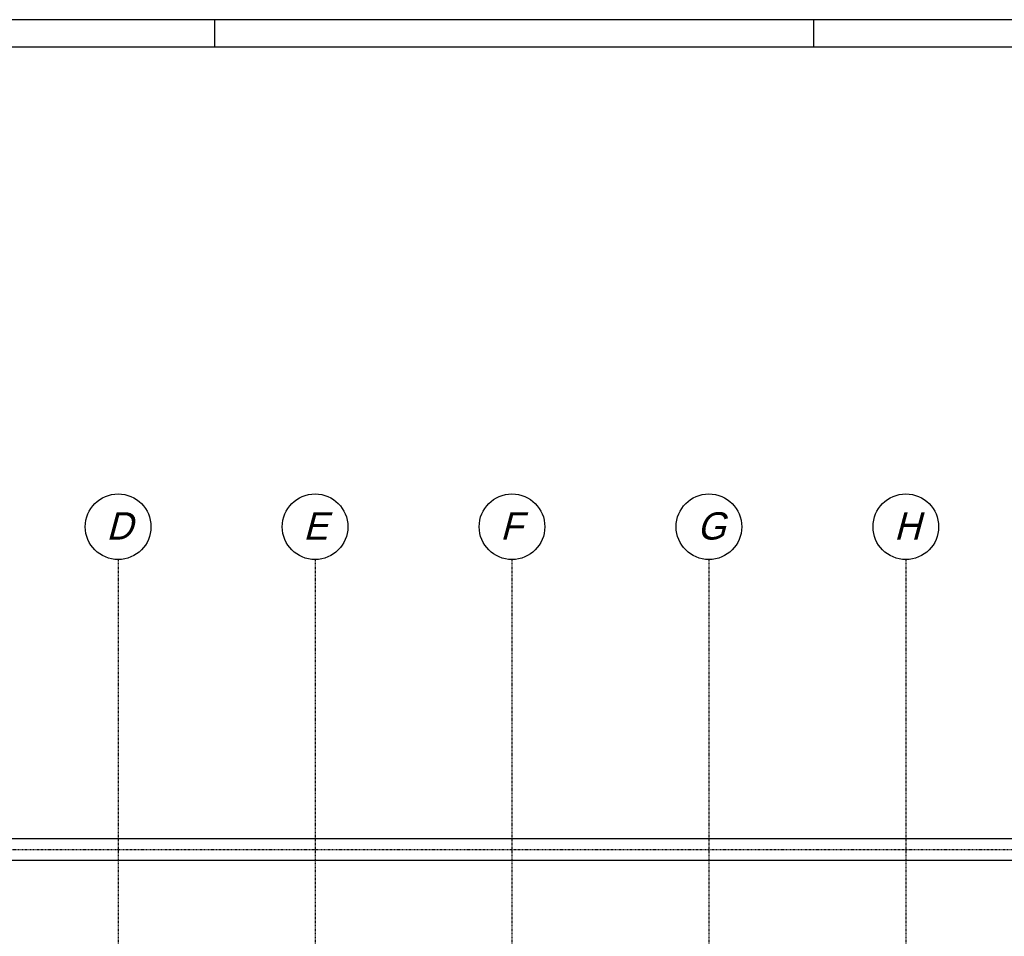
# Model space of a CAD drawing. Extents: x 0 to 1537, y 0 to 841.
# Tile 17 of 58: x 174 to 354, y 668 to 836. Entities that reach past the tile are written whole.
import ezdxf
from ezdxf.enums import TextEntityAlignment as Align

# ---------------------------------------------------------------- set-up
doc = ezdxf.new("R2010")
doc.units = 0
doc.linetypes.add('DASHDOT2', pattern=[12.7, 6.35, -3.175, 0, -3.175])
doc.layers.get('0').update_dxf_attribs({"linetype": 'CONTINUOUS'})
for name, color, linetype in [('AB$1A---_ATTRIB', 9, 'CONTINUOUS'), ('AL$1A---_ALGEMEEN', 9, 'CONTINUOUS'), ('STRAMIEN', 1, 'CONTINUOUS'), ('VITELDATA', 1, 'CONTINUOUS')]:
    doc.layers.add(name, color=color, linetype=linetype)
doc.styles.add('B-01', font='romans.shx', dxfattribs={"width": 1.2})
doc.styles.add('ROMANS', font='romans.shx', dxfattribs={"height": 300})
doc.styles.add('STYLE1', font='b-gbp', dxfattribs={"oblique": 15})

# ---------------------------------------------------------------- blocks, each defined once
blk = doc.blocks.new('FORA0H')
at = {"color": 4}
blk.add_line((1184, 836), (20, 836), dxfattribs=at)
at = {"color": 7}
for p, q in [((210, 831), (210, 836)), ((319.5, 831), (319.5, 836))]:
    blk.add_line(p, q, dxfattribs=at)
at = {"color": 6}
blk.add_line((1179, 831), (25, 831), dxfattribs=at)
blk = doc.blocks.new('XREF_B-A3-II-112')
at = {"layer": 'AL$1A---_ALGEMEEN', "color": 8, "ltscale": 2}
for p, q in [((21428, 90803), (61663, 90803)), ((21428, 90403), (61663, 90403))]:
    blk.add_line(p, q, dxfattribs=at)
at = {"layer": 'STRAMIEN', "color": 8, "linetype": 'DASHDOT2'}
for p, q in [((32663, 95903), (32663, 35276)), ((36263, 95903), (36263, 35276)), ((39863, 95903), (39863, 35276)), ((43463, 95903), (43463, 35276)), ((47063, 95903), (47063, 35276)), ((18063, 90603), (104973, 90603))]:
    blk.add_line(p, q, dxfattribs=at)
at = {"layer": 'STRAMIEN', "color": 8}
for centre in [(32663, 96503), (36263, 96503), (39863, 96503), (43463, 96503), (47063, 96503)]:
    blk.add_circle(centre, 600, dxfattribs=at)
at = {"layer": 'AB$1A---_ATTRIB', "color": 8, "linetype": 'Continuous', "style": 'ROMANS'}
for tag, p, height in [('RUIMTENUMMER', (60177, 86637), 200), ('PEILMAAT', (60123, 86380), 150), ('RUIMTENUMMER', (23322, 85669), 200), ('PEILMAAT', (23267, 85412), 150), ('RUIMTENUMMER', (25656, 84910), 200), ('RUIMTENUMMER', (66336, 84907), 200), ('PEILMAAT', (25602, 84653), 150), ('PEILMAAT', (66282, 84649), 150), ('RUIMTENUMMER', (23537, 82919), 200), ('PEILMAAT', (23482, 82661), 150), ('RUIMTENUMMER', (84269, 82608), 200), ('PEILMAAT', (84214, 82351), 150), ('RUIMTENUMMER', (23681, 80585), 200), ('PEILMAAT', (23626, 80328), 150), ('RUIMTENUMMER', (22894, 79094), 200), ('RUIMTENUMMER', (66336, 79048), 200), ('PEILMAAT', (22839, 78837), 150), ('PEILMAAT', (66282, 78791), 150), ('RUIMTENUMMER', (84269, 77245), 200), ('PEILMAAT', (84214, 76988), 150), ('RUIMTENUMMER', (75644, 75605), 200), ('RUIMTENUMMER', (81101, 75686), 200), ('RUIMTENUMMER', (83671, 75687), 200), ('RUIMTENUMMER', (86015, 75686), 200), ('RUIMTENUMMER', (25752, 75504), 200), ('PEILMAAT', (75590, 75347), 150), ('PEILMAAT', (81047, 75429), 150), ('PEILMAAT', (83616, 75430), 150), ('PEILMAAT', (85961, 75429), 150), ('RUIMTENUMMER', (93081, 75257), 200), ('PEILMAAT', (25698, 75247), 150), ('PEILMAAT', (93026, 75000), 150), ('RUIMTENUMMER', (88630, 74488), 200), ('PEILMAAT', (88576, 74231), 150), ('RUIMTENUMMER', (73290, 74100), 200), ('PEILMAAT', (73235, 73843), 150), ('RUIMTENUMMER', (75369, 73882), 200), ('PEILMAAT', (75315, 73624), 150), ('RUIMTENUMMER', (23083, 73242), 200), ('RUIMTENUMMER', (78391, 73378), 200), ('RUIMTENUMMER', (25752, 73237), 200), ('PEILMAAT', (78337, 73120), 150), ('PEILMAAT', (23029, 72985), 150), ('PEILMAAT', (25698, 72979), 150), ('RUIMTENUMMER', (44810, 70416), 200), ('PEILMAAT', (44756, 70158), 150), ('RUIMTENUMMER', (83574, 63583), 200), ('RUIMTENUMMER', (44810, 63429), 200), ('PEILMAAT', (83520, 63326), 150), ('PEILMAAT', (44756, 63172), 150), ('RUIMTENUMMER', (75343, 53663), 200), ('RUIMTENUMMER', (78500, 53652), 200), ('RUIMTENUMMER', (23322, 53269), 200), ('PEILMAAT', (75289, 53406), 150), ('PEILMAAT', (78446, 53394), 150), ('PEILMAAT', (23267, 53012), 150), ('RUIMTENUMMER', (25658, 52384), 200), ('PEILMAAT', (25603, 52127), 150), ('RUIMTENUMMER', (23527, 50518), 200), ('PEILMAAT', (23472, 50260), 150), ('RUIMTENUMMER', (80352, 50113), 200), ('PEILMAAT', (80297, 49856), 150), ('RUIMTENUMMER', (73192, 49570), 200), ('PEILMAAT', (73138, 49313), 150), ('RUIMTENUMMER', (81728, 49257), 200), ('PEILMAAT', (81673, 49000), 150), ('RUIMTENUMMER', (76409, 48643), 200), ('RUIMTENUMMER', (79143, 48643), 200), ('PEILMAAT', (76354, 48386), 150), ('PEILMAAT', (79089, 48386), 150), ('RUIMTENUMMER', (23681, 48185), 200), ('PEILMAAT', (23626, 47928), 150), ('RUIMTENUMMER', (22696, 46692), 200), ('RUIMTENUMMER', (77664, 46745), 200), ('PEILMAAT', (77610, 46488), 150), ('PEILMAAT', (22641, 46435), 150), ('RUIMTENUMMER', (87918, 45636), 200), ('PEILMAAT', (87863, 45379), 150), ('RUIMTENUMMER', (77664, 43246), 200), ('RUIMTENUMMER', (24055, 43108), 200), ('RUIMTENUMMER', (25752, 43104), 200), ('PEILMAAT', (77610, 42989), 150), ('PEILMAAT', (24001, 42851), 150), ('PEILMAAT', (25698, 42847), 150), ('RUIMTENUMMER', (25752, 40842), 200), ('PEILMAAT', (25698, 40585), 150), ('RUIMTENUMMER', (76511, 38932), 200), ('RUIMTENUMMER', (80009, 38932), 200), ('PEILMAAT', (76457, 38675), 150), ('PEILMAAT', (79955, 38675), 150), ('RUIMTENUMMER', (81728, 37671), 200), ('PEILMAAT', (81673, 37413), 150)]:
    blk.add_attdef(tag, p, '', height=height, dxfattribs=at)
for tag, p, height in [('RUIMTENUMMER', (22253, 82959), 200), ('PEILMAAT', (22510, 82905), 150), ('RUIMTENUMMER', (22255, 50559), 200), ('PEILMAAT', (22512, 50505), 150)]:
    blk.add_attdef(tag, p, '', height=height, rotation=90, dxfattribs=at)
at = {"layer": 'AB$1A---_ATTRIB', "color": 8, "style": 'B-01', "oblique": 15, "flags": 1}
for tag, p in [('SCHACHT', (75598, 75883)), ('KOOI', (75868, 75883)), ('DAGMAAT', (76138, 75883)), ('GEWICHT', (76408, 75883)), ('PERSONEN', (76678, 75883))]:
    blk.add_attdef(tag, p, '', height=180, rotation=270, dxfattribs=at)
at = {"layer": 'STRAMIEN', "color": 8, "linetype": 'DASHDOT2', "style": 'STYLE1', "oblique": 15}
for s, p in [('D', (32447, 96118)), ('E', (36047, 96118)), ('F', (39647, 96118)), ('G', (43247, 96118)), ('H', (46847, 96118))]:
    blk.add_text(s, height=500, dxfattribs=at).set_placement(p, align=Align.BOTTOM_LEFT)

msp = doc.modelspace()

# ---------------------------------------------------------------- block references
msp.add_blockref('FORA0H', (0, 0))
at = {"layer": 'VITELDATA', "xscale": 0.01, "yscale": 0.01, "zscale": 0.01}
msp.add_blockref('XREF_B-A3-II-112', (-134.29, -221.75), dxfattribs=at)

doc.saveas('drawing.dxf')
